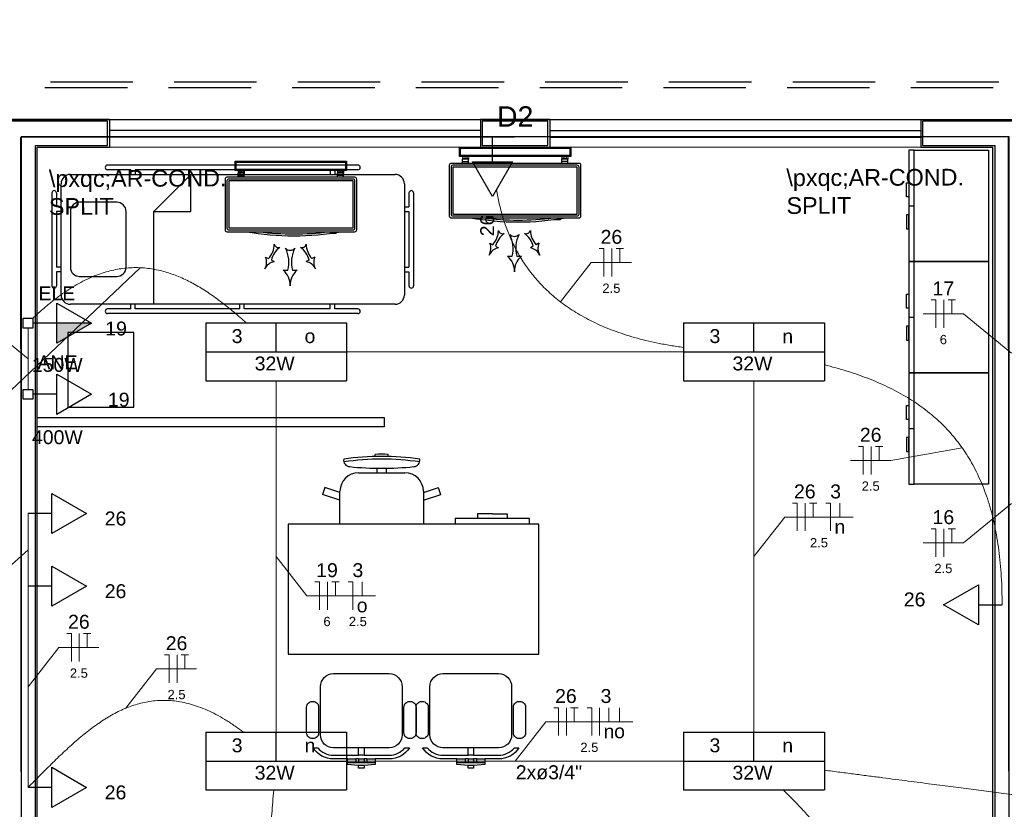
# Model space of a CAD drawing. Header units: feet. Extents: x -18 to 1038, y -110 to 48.
# Tile 65 of 199: x 17.1 to 22.4, y 0.05 to 4.31. Entities that reach past the tile are written whole.
import ezdxf

# ---------------------------------------------------------------- set-up
doc = ezdxf.new("R2010")
doc.units = ezdxf.units.FT
doc.header["$MEASUREMENT"] = 0
doc.linetypes.add('HIDDEN', pattern=[0.9525, 0.635, -0.3175])
for name, color, linetype, lineweight in [('02', 2, 'Continuous', 20), ('DI-Detalhes', 1, 'Continuous', 30), ('EL-Condutos', 4, 'Continuous', 5), ('EL-Fios (Fase 1)', 7, 'Continuous', 5), ('EL-Fios (Fase 2)', 7, 'Continuous', 5), ('EL-Fios (Fase 3)', 7, 'Continuous', 5), ('EL-Fios (Neutro)', 7, 'Continuous', 5), ('EL-Fios (Retorno)', 7, 'Continuous', 5), ('EL-Fios (Terra)', 7, 'Continuous', 5), ('EL-Textos conduto', 7, 'Continuous', 5), ('EL-Textos fios', 7, 'Continuous', 5), ('Textos', 7, 'Continuous', 5)]:
    doc.layers.add(name, color=color, linetype=linetype, lineweight=lineweight)
for name, color, linetype in [('100_IMPIANTI', 251, 'Continuous'), ('ar-mob', 251, 'Continuous'), ('JANELA', 3, 'Continuous'), ('MOBILARIO', 8, 'Continuous'), ('P-SIMBOL', 5, 'Continuous'), ('parede', 5, 'Continuous'), ('porta', 3, 'Continuous'), ('PROJEÇÃO', 6, 'HIDDEN')]:
    doc.layers.add(name, color=color, linetype=linetype)
doc.styles.add('Arial', font='arial.ttf')

msp = doc.modelspace()

# ---------------------------------------------------------------- hatches: boundary and pattern name
at = {"layer": 'P-SIMBOL', "linetype": 'Continuous'}
msp.add_hatch(color=256, dxfattribs=at).paths.add_polyline_path([(17.2974, 2.6729), (17.4849, 2.6729), (17.2974, 2.5647)])

# ---------------------------------------------------------------- linework, layer by layer
at = {"layer": '02', "color": 251}
for p, q in [((19.5812, 3.7706), (17.5812, 3.7706)), ((19.9545, 3.7706), (21.9545, 3.7706)), ((19.5812, 3.6206), (17.5812, 3.6206)), ((19.9545, 3.6206), (21.9545, 3.6206))]:
    msp.add_line(p, q, dxfattribs=at)
at = {"layer": '100_IMPIANTI'}
for p, q in [((19.4678, 3.5706), (19.4678, 3.6206)), ((19.4678, 3.6206), (20.0678, 3.6206)), ((19.4728, 3.5756), (19.4728, 3.6156)), ((19.4728, 3.6156), (20.0628, 3.6156)), ((20.0628, 3.6156), (20.0628, 3.5756)), ((20.0678, 3.6206), (20.0678, 3.5706)), ((20.0678, 3.5706), (19.4678, 3.5706)), ((20.0628, 3.5756), (19.4728, 3.5756)), ((19.4841, 3.564), (19.4858, 3.5656)), ((19.4841, 3.5656), (19.4841, 3.5556)), ((19.5166, 3.5556), (19.4841, 3.5556)), ((19.4841, 3.5437), (19.4841, 3.5556)), ((19.4846, 3.5556), (19.4946, 3.5656)), ((19.4934, 3.5556), (19.5034, 3.5656)), ((19.5023, 3.5556), (19.5123, 3.5656)), ((19.5111, 3.5556), (19.5166, 3.5612)), ((19.5166, 3.5656), (19.5166, 3.5556)), ((19.5166, 3.5437), (19.5166, 3.5556)), ((20.019, 3.5656), (20.019, 3.5556)), ((20.019, 3.564), (20.0206, 3.5656)), ((20.0515, 3.5556), (20.019, 3.5556)), ((20.019, 3.5437), (20.019, 3.5556)), ((20.0195, 3.5556), (20.0295, 3.5656)), ((20.0283, 3.5556), (20.0383, 3.5656)), ((20.0372, 3.5556), (20.0472, 3.5656)), ((20.046, 3.5556), (20.0515, 3.5612)), ((20.0515, 3.5656), (20.0515, 3.5556)), ((20.0515, 3.5437), (20.0515, 3.5556)), ((18.2595, 3.496), (18.2595, 3.546)), ((18.2595, 3.546), (18.8595, 3.546)), ((18.2645, 3.501), (18.2645, 3.541)), ((18.2645, 3.541), (18.8545, 3.541)), ((18.8545, 3.541), (18.8545, 3.501)), ((18.8595, 3.546), (18.8595, 3.496)), ((19.4128, 3.5237), (19.4128, 3.2502)), ((20.1128, 3.5337), (19.4228, 3.5337)), ((19.4228, 3.5137), (19.4228, 3.2602)), ((20.1028, 3.5237), (19.4328, 3.5237)), ((20.1028, 3.5137), (19.4328, 3.5137)), ((19.4328, 3.5137), (19.4328, 3.2602)), ((19.4841, 3.5337), (19.4841, 3.5437)), ((19.4841, 3.5437), (19.5166, 3.5437)), ((19.5166, 3.5337), (19.5166, 3.5437)), ((20.019, 3.5337), (20.019, 3.5437)), ((20.0515, 3.5437), (20.019, 3.5437)), ((20.0515, 3.5337), (20.0515, 3.5437)), ((20.1028, 3.2602), (20.1028, 3.5137)), ((20.1128, 3.2602), (20.1128, 3.5137)), ((20.1228, 3.2502), (20.1228, 3.5237)), ((18.9045, 3.459), (18.2145, 3.459)), ((18.8595, 3.496), (18.2595, 3.496)), ((18.8545, 3.501), (18.2645, 3.501)), ((18.2758, 3.4894), (18.2774, 3.491)), ((18.2758, 3.491), (18.2758, 3.481)), ((18.3083, 3.481), (18.2758, 3.481)), ((18.2758, 3.469), (18.2758, 3.481)), ((18.2758, 3.459), (18.2758, 3.469)), ((18.2758, 3.469), (18.3083, 3.469)), ((18.2762, 3.481), (18.2862, 3.491)), ((18.285, 3.481), (18.295, 3.491)), ((18.2939, 3.481), (18.3039, 3.491)), ((18.3027, 3.481), (18.3083, 3.4865)), ((18.3083, 3.491), (18.3083, 3.481)), ((18.3083, 3.469), (18.3083, 3.481)), ((18.3083, 3.459), (18.3083, 3.469)), ((18.8107, 3.491), (18.8107, 3.481)), ((18.8107, 3.4894), (18.8123, 3.491)), ((18.8432, 3.481), (18.8107, 3.481)), ((18.8107, 3.469), (18.8107, 3.481)), ((18.8107, 3.459), (18.8107, 3.469)), ((18.8432, 3.469), (18.8107, 3.469)), ((18.8111, 3.481), (18.8211, 3.491)), ((18.8199, 3.481), (18.8299, 3.491)), ((18.8288, 3.481), (18.8388, 3.491)), ((18.8376, 3.481), (18.8432, 3.4865)), ((18.8432, 3.491), (18.8432, 3.481)), ((18.8432, 3.469), (18.8432, 3.481)), ((18.8432, 3.459), (18.8432, 3.469)), ((18.2045, 3.449), (18.2045, 3.1755)), ((18.2145, 3.439), (18.2145, 3.1855)), ((18.8945, 3.449), (18.2245, 3.449)), ((18.8945, 3.439), (18.2245, 3.439)), ((18.2245, 3.439), (18.2245, 3.1855)), ((18.8945, 3.1855), (18.8945, 3.439)), ((18.9045, 3.1855), (18.9045, 3.439)), ((18.9145, 3.1755), (18.9145, 3.449)), ((19.4228, 3.2402), (20.1128, 3.2402)), ((19.4328, 3.2602), (20.1028, 3.2602)), ((19.4328, 3.2502), (20.1028, 3.2502)), ((18.2245, 3.1855), (18.8945, 3.1855)), ((19.9799, 3.2302), (19.9799, 3.231)), ((20.0124, 3.2302), (19.9799, 3.2302)), ((20.0124, 3.2302), (20.0124, 3.2356)), ((18.2145, 3.1655), (18.9045, 3.1655)), ((18.2245, 3.1755), (18.8945, 3.1755)), ((18.7715, 3.1555), (18.7715, 3.1563)), ((18.804, 3.1555), (18.7715, 3.1555)), ((18.804, 3.1555), (18.804, 3.1609)), ((19.6318, 3.1035), (19.6473, 3.0953)), ((19.6627, 3.0871), (19.6782, 3.0789)), ((19.8656, 3.0871), (19.8501, 3.0789)), ((19.8965, 3.1035), (19.8811, 3.0953)), ((18.4234, 3.0288), (18.4389, 3.0206)), ((18.6881, 3.0288), (18.6727, 3.0206)), ((19.7267, 3.0329), (19.7517, 3.0329)), ((19.7767, 3.0329), (19.8017, 3.0329)), ((18.4544, 3.0124), (18.4698, 3.0042)), ((18.6572, 3.0124), (18.6418, 3.0042)), ((18.5183, 2.9582), (18.5433, 2.9582)), ((18.5683, 2.9582), (18.5933, 2.9582))]:
    msp.add_line(p, q, dxfattribs=at)
for centre, radius, start, end in [((19.4228, 3.5237), 0.01, 90, 180), ((19.4328, 3.5137), 0.01, 90, 180), ((20.1028, 3.5137), 0.01, 0, 90), ((20.1128, 3.5237), 0.01, 0, 90), ((18.2145, 3.449), 0.01, 90, 180), ((18.9045, 3.449), 0.01, 0, 90), ((18.2245, 3.439), 0.01, 90, 180), ((18.8945, 3.439), 0.01, 0, 90), ((19.4228, 3.2502), 0.01, 180, 270), ((19.4328, 3.2602), 0.01, 180, 270), ((19.7842, 4.7158), 1.4977, 260.1568, 279.8432), ((19.7842, 4.7158), 1.4877, 262.7035, 277.2965), ((20.1028, 3.2602), 0.01, 270, 360), ((20.1128, 3.2502), 0.01, 270, 0), ((18.2245, 3.1855), 0.01, 180, 270), ((18.8945, 3.1855), 0.01, 270, 360), ((18.2145, 3.1755), 0.01, 180, 270), ((18.5758, 4.6411), 1.4977, 260.1568, 279.8432), ((18.5758, 4.6411), 1.4877, 262.7035, 277.2965), ((18.9045, 3.1755), 0.01, 270, 0), ((19.563, 3.1738), 0.1152, 317.0365, 359.2191), ((19.775, 3.0614), 0.1152, 124.9222, 167.1048), ((19.7012, 3.1784), 0.0239, 194.9419, 289.1995), ((19.7642, 3.1739), 0.0341, 222.8712, 317.1288), ((19.5927, 3.0756), 0.1646, 344.9658, 27.1485), ((19.9356, 3.0756), 0.1646, 152.8515, 195.0342), ((19.8271, 3.1784), 0.0239, 250.8005, 345.0581), ((19.7533, 3.0614), 0.1152, 12.8952, 55.0778), ((19.9654, 3.1738), 0.1152, 180.7809, 222.9635), ((18.3546, 3.0991), 0.1152, 317.0365, 359.2191), ((18.5667, 2.9867), 0.1152, 124.9222, 167.1048), ((18.4929, 3.1037), 0.0239, 194.9419, 289.1995), ((18.6187, 3.1037), 0.0239, 250.8005, 345.0581), ((18.5449, 2.9867), 0.1152, 12.8952, 55.0778), ((18.757, 3.0991), 0.1152, 180.7809, 222.9635), ((19.5653, 3.0757), 0.0721, 329.7648, 22.6536), ((19.6926, 3.0083), 0.0721, 101.4877, 154.3766), ((19.8358, 3.0083), 0.0721, 25.6234, 78.5123), ((19.963, 3.0757), 0.0721, 157.3464, 210.2352), ((18.3569, 3.0011), 0.0721, 329.7648, 22.6536), ((18.5558, 3.0992), 0.0341, 222.8712, 317.1288), ((18.3843, 3.0009), 0.1646, 344.9658, 27.1485), ((18.7272, 3.0009), 0.1646, 152.8515, 195.0342), ((18.7546, 3.0011), 0.0721, 157.3464, 210.2352), ((19.6613, 2.9533), 0.103, 357.6941, 50.583), ((19.867, 2.9533), 0.103, 129.417, 182.3059), ((18.4842, 2.9336), 0.0721, 101.4877, 154.3766), ((18.6274, 2.9336), 0.0721, 25.6234, 78.5123), ((18.4529, 2.8787), 0.103, 357.6941, 50.583), ((18.6587, 2.8787), 0.103, 129.417, 182.3059)]:
    msp.add_arc(centre, radius, start, end, dxfattribs=at)
at = {"layer": 'ar-mob', "color": 251, "linetype": 'Continuous', "ltscale": 0.2}
for p, q in [((21.8896, 3.3051), (21.9196, 3.3051)), ((21.8896, 2.7051), (21.9196, 2.7051)), ((21.8896, 2.1051), (21.9196, 2.1051))]:
    msp.add_line(p, q, dxfattribs=at)
at = {"layer": 'ar-mob', "linetype": 'Continuous', "ltscale": 0.2}
for points in [[(21.9196, 3.6051), (21.8896, 3.6051), (21.8896, 3.0051), (21.9196, 3.0051)], [(21.9196, 3.6051), (22.3196, 3.6051), (22.3196, 3.0051), (21.9196, 3.0051), (21.9196, 3.6051)], [(21.9196, 3.0051), (21.8896, 3.0051), (21.8896, 2.4051), (21.9196, 2.4051)], [(21.9196, 3.0051), (22.3196, 3.0051), (22.3196, 2.4051), (21.9196, 2.4051), (21.9196, 3.0051)], [(21.9196, 2.4051), (21.8896, 2.4051), (21.8896, 1.8051), (21.9196, 1.8051)], [(21.9196, 2.4051), (22.3196, 2.4051), (22.3196, 1.8051), (21.9196, 1.8051), (21.9196, 2.4051)]]:
    msp.add_lwpolyline(points, dxfattribs=at)
for points in [[(21.8896, 3.354), (21.877, 3.354), (21.877, 3.429), (21.8896, 3.429)], [(21.8896, 3.2562), (21.877, 3.2562), (21.877, 3.1811), (21.8896, 3.1811)], [(21.8896, 2.754), (21.877, 2.754), (21.877, 2.829), (21.8896, 2.829)], [(21.8896, 2.6562), (21.877, 2.6562), (21.877, 2.5811), (21.8896, 2.5811)], [(21.8896, 2.154), (21.877, 2.154), (21.877, 2.229), (21.8896, 2.229)], [(21.8896, 2.0562), (21.877, 2.0562), (21.877, 1.9811), (21.8896, 1.9811)]]:
    msp.add_lwpolyline(points, close=True, dxfattribs=at)
at = {"layer": 'Defpoints', "color": 251}
msp.add_lwpolyline([(-2.6872, 18.1708), (10.8428, 18.1708), (10.8428, 6.7706), (4.9128, 6.7706), (4.9128, 3.7706), (28.8428, 3.7706), (28.8426, -7.6295), (-2.6872, -7.6295), (-2.6872, 3.7706), (2.6128, 3.7706), (2.6128, 6.7706), (-2.6872, 6.7706)], close=True, dxfattribs=at)
at = {"layer": 'DI-Detalhes'}
for points in [[(17.1058, -0.8851), (22.4304, -0.8817), (22.4276, 3.6762), (17.103, 3.6728), (17.1058, -0.8851)], [(17.1058, -0.8851), (22.4304, -0.8851), (22.4304, 3.6762), (17.1058, 3.6762), (17.1058, -0.8851)]]:
    msp.add_lwpolyline(points, dxfattribs=at)
at = {"layer": 'EL-Condutos', "linetype": 'Continuous'}
for points in [[(20.675, 2.5419), (20.6045, 2.5526), (20.5371, 2.5652), (20.473, 2.5795), (20.4119, 2.5956), (20.3539, 2.6133), (20.2988, 2.6325), (20.2466, 2.6533), (20.1972, 2.6755), (20.1506, 2.6991), (20.1066, 2.724), (20.0651, 2.7501), (20.0262, 2.7774), (19.9896, 2.8057), (19.9555, 2.8351), (19.9236, 2.8655), (19.8939, 2.8968), (19.8663, 2.9289), (19.8408, 2.9618), (19.8173, 2.9953), (19.7957, 3.0295), (19.7759, 3.0643), (19.7578, 3.0995), (19.7415, 3.1352), (19.7267, 3.1712), (19.7135, 3.2075), (19.7017, 3.2441), (19.6913, 3.2808), (19.6822, 3.3176), (19.6743, 3.3544), (19.6676, 3.3911)], [(17.1691, 2.6986), (17.2158, 2.7418), (17.2619, 2.7809), (17.3071, 2.8159), (17.3516, 2.8471), (17.3954, 2.8745), (17.4385, 2.8982), (17.481, 2.9184), (17.5228, 2.9352), (17.5639, 2.9487), (17.6045, 2.959), (17.6444, 2.9662), (17.6838, 2.9705), (17.7227, 2.9719), (17.761, 2.9706), (17.7988, 2.9667), (17.8361, 2.9603), (17.8729, 2.9515), (17.9093, 2.9405), (17.9453, 2.9273), (17.9809, 2.9121), (18.0161, 2.8949), (18.0509, 2.876), (18.0854, 2.8554), (18.1195, 2.8332), (18.1534, 2.8096), (18.1869, 2.7846), (18.2202, 2.7584), (18.2533, 2.7311), (18.2861, 2.7028), (18.3188, 2.6736)], [(17.1428, 2.6461), (17.1428, 2.6309), (17.1428, 2.6166), (17.1428, 2.603), (17.1428, 2.5902), (17.1428, 2.5781), (17.1428, 2.5666), (17.1428, 2.5557), (17.1428, 2.5453), (17.1428, 2.5353), (17.1428, 2.5257), (17.1428, 2.5164), (17.1428, 2.5074), (17.1428, 2.4985), (17.1428, 2.4898), (17.1428, 2.4811), (17.1428, 2.4725), (17.1428, 2.4638), (17.1428, 2.4549), (17.1428, 2.4459), (17.1428, 2.4366), (17.1428, 2.427), (17.1428, 2.417), (17.1428, 2.4066), (17.1428, 2.3957), (17.1428, 2.3842), (17.1428, 2.3721), (17.1428, 2.3593), (17.1428, 2.3457), (17.1428, 2.3314), (17.1428, 2.3161)], [(18.8585, 2.5181), (18.9376, 2.5181), (19.0129, 2.5181), (19.0847, 2.5181), (19.1532, 2.5181), (19.2186, 2.5181), (19.2814, 2.5181), (19.3416, 2.5181), (19.3997, 2.5181), (19.4558, 2.5181), (19.5104, 2.5181), (19.5635, 2.5181), (19.6155, 2.5181), (19.6668, 2.5181), (19.7174, 2.5181), (19.7678, 2.5181), (19.8182, 2.5181), (19.8689, 2.5181), (19.9201, 2.5181), (19.9722, 2.5181), (20.0253, 2.5181), (20.0798, 2.5181), (20.136, 2.5181), (20.1941, 2.5181), (20.2543, 2.5181), (20.317, 2.5181), (20.3825, 2.5181), (20.451, 2.5181), (20.5227, 2.5181), (20.5981, 2.5181), (20.6772, 2.5181)], [(21.4349, 2.4484), (21.4961, 2.4322), (21.5555, 2.4146), (21.6129, 2.3957), (21.6684, 2.3754), (21.7219, 2.3536), (21.7734, 2.3303), (21.823, 2.3053), (21.8706, 2.2787), (21.9162, 2.2504), (21.9598, 2.2203), (22.0014, 2.1884), (22.0409, 2.1545), (22.0784, 2.1188), (22.1138, 2.081), (22.1472, 2.0411), (22.1785, 1.9991), (22.2077, 1.955), (22.2348, 1.9086), (22.2599, 1.8599), (22.2828, 1.8088), (22.3035, 1.7553), (22.3222, 1.6993), (22.3386, 1.6408), (22.3529, 1.5797), (22.3651, 1.5159), (22.3751, 1.4494), (22.3828, 1.3802), (22.3884, 1.3081), (22.3917, 1.2331), (22.3928, 1.1552)], [(18.4803, 0.4672), (18.4803, 0.5548), (18.4803, 0.6373), (18.4803, 0.7152), (18.4803, 0.7887), (18.4803, 0.8583), (18.4803, 0.9243), (18.4803, 0.9871), (18.4803, 1.0469), (18.4803, 1.1043), (18.4803, 1.1595), (18.4803, 1.2129), (18.4803, 1.2648), (18.4803, 1.3157), (18.4803, 1.3659), (18.4803, 1.4156), (18.4803, 1.4654), (18.4803, 1.5156), (18.4803, 1.5665), (18.4803, 1.6184), (18.4803, 1.6718), (18.4803, 1.727), (18.4803, 1.7844), (18.4803, 1.8442), (18.4803, 1.907), (18.4803, 1.973), (18.4803, 2.0426), (18.4803, 2.1161), (18.4803, 2.194), (18.4803, 2.2765), (18.4803, 2.3641)], [(21.0553, 2.3641), (21.0553, 2.2765), (21.0553, 2.194), (21.0553, 2.1161), (21.0553, 2.0426), (21.0553, 1.973), (21.0553, 1.907), (21.0553, 1.8442), (21.0553, 1.7844), (21.0553, 1.727), (21.0553, 1.6718), (21.0553, 1.6184), (21.0553, 1.5665), (21.0553, 1.5156), (21.0553, 1.4654), (21.0553, 1.4156), (21.0553, 1.3659), (21.0553, 1.3157), (21.0553, 1.2648), (21.0553, 1.2129), (21.0553, 1.1595), (21.0553, 1.1043), (21.0553, 1.0469), (21.0553, 0.9871), (21.0553, 0.9243), (21.0553, 0.8583), (21.0553, 0.7887), (21.0553, 0.7152), (21.0553, 0.6373), (21.0553, 0.5548), (21.0553, 0.4672)], [(17.1428, 1.6472), (17.1428, 1.6283), (17.1428, 1.6105), (17.1428, 1.5939), (17.1428, 1.5783), (17.1428, 1.5637), (17.1428, 1.55), (17.1428, 1.5371), (17.1428, 1.5248), (17.1428, 1.5132), (17.1428, 1.502), (17.1428, 1.4914), (17.1428, 1.481), (17.1428, 1.471), (17.1428, 1.461), (17.1428, 1.4512), (17.1428, 1.4414), (17.1428, 1.4315), (17.1428, 1.4214), (17.1428, 1.4111), (17.1428, 1.4004), (17.1428, 1.3893), (17.1428, 1.3777), (17.1428, 1.3654), (17.1428, 1.3525), (17.1428, 1.3387), (17.1428, 1.3241), (17.1428, 1.3086), (17.1428, 1.292), (17.1428, 1.2742), (17.1428, 1.2553)], [(17.1428, 1.2553), (17.1428, 1.2028), (17.1428, 1.1538), (17.1428, 1.1078), (17.1428, 1.0648), (17.1428, 1.0244), (17.1428, 0.9864), (17.1428, 0.9506), (17.1428, 0.9167), (17.1428, 0.8845), (17.1428, 0.8538), (17.1428, 0.8242), (17.1428, 0.7956), (17.1428, 0.7678), (17.1428, 0.7404), (17.1428, 0.7133), (17.1428, 0.6861), (17.1428, 0.6587), (17.1428, 0.6309), (17.1428, 0.6023), (17.1428, 0.5727), (17.1428, 0.542), (17.1428, 0.5098), (17.1428, 0.4759), (17.1428, 0.4401), (17.1428, 0.4021), (17.1428, 0.3617), (17.1428, 0.3187), (17.1428, 0.2728), (17.1428, 0.2237), (17.1428, 0.1713)], [(18.3035, 0.4691), (18.2528, 0.5056), (18.2034, 0.5374), (18.1552, 0.5645), (18.1082, 0.5872), (18.0624, 0.6056), (18.0177, 0.6199), (17.974, 0.6303), (17.9314, 0.637), (17.8897, 0.64), (17.8488, 0.6396), (17.8089, 0.636), (17.7697, 0.6292), (17.7312, 0.6196), (17.6935, 0.6072), (17.6564, 0.5922), (17.6199, 0.5748), (17.5839, 0.5551), (17.5485, 0.5334), (17.5135, 0.5097), (17.4788, 0.4843), (17.4445, 0.4573), (17.4105, 0.4289), (17.3768, 0.3993), (17.3432, 0.3686), (17.3097, 0.337), (17.2764, 0.3046), (17.2431, 0.2717), (17.2097, 0.2384), (17.1763, 0.2049), (17.1428, 0.1713)], [(18.8585, 0.3131), (18.9376, 0.3131), (19.0129, 0.3131), (19.0847, 0.3131), (19.1532, 0.3131), (19.2186, 0.3131), (19.2814, 0.3131), (19.3416, 0.3131), (19.3997, 0.3131), (19.4558, 0.3131), (19.5104, 0.3131), (19.5635, 0.3131), (19.6155, 0.3131), (19.6668, 0.3131), (19.7174, 0.3131), (19.7678, 0.3131), (19.8182, 0.3131), (19.8689, 0.3131), (19.9201, 0.3131), (19.9722, 0.3131), (20.0253, 0.3131), (20.0798, 0.3131), (20.136, 0.3131), (20.1941, 0.3131), (20.2543, 0.3131), (20.317, 0.3131), (20.3825, 0.3131), (20.451, 0.3131), (20.5227, 0.3131), (20.5981, 0.3131), (20.6772, 0.3131)], [(21.4362, 0.2638), (21.5206, 0.2528), (21.6008, 0.2424), (21.6772, 0.2325), (21.7501, 0.2231), (21.8197, 0.214), (21.8863, 0.2054), (21.9503, 0.1971), (22.0119, 0.1891), (22.0714, 0.1814), (22.1292, 0.1739), (22.1854, 0.1666), (22.2405, 0.1595), (22.2947, 0.1524), (22.3483, 0.1455), (22.4016, 0.1386), (22.4549, 0.1317), (22.5085, 0.1247), (22.5627, 0.1177), (22.6178, 0.1105), (22.674, 0.1033), (22.7318, 0.0958), (22.7913, 0.088), (22.8529, 0.0801), (22.9168, 0.0718), (22.9835, 0.0631), (23.0531, 0.0541), (23.1259, 0.0446), (23.2023, 0.0347), (23.2826, 0.0243), (23.367, 0.0134)], [(18.3451, -1.3025), (18.3508, -1.235), (18.3561, -1.1714), (18.3611, -1.1113), (18.3659, -1.0544), (18.3704, -1.0006), (18.3747, -0.9494), (18.3788, -0.9007), (18.3826, -0.8542), (18.3864, -0.8097), (18.39, -0.7667), (18.3934, -0.7252), (18.3968, -0.6848), (18.4001, -0.6452), (18.4034, -0.6062), (18.4066, -0.5675), (18.4099, -0.5289), (18.4131, -0.4901), (18.4164, -0.4507), (18.4198, -0.4106), (18.4232, -0.3695), (18.4268, -0.3271), (18.4304, -0.2831), (18.4343, -0.2373), (18.4383, -0.1893), (18.4425, -0.1391), (18.4469, -0.0862), (18.4516, -0.0304), (18.4565, 0.0286), (18.4617, 0.091), (18.4673, 0.1571)], [(21.2129, 0.1581), (21.2419, 0.1293), (21.2696, 0.1013), (21.296, 0.0739), (21.3211, 0.0471), (21.3449, 0.0207), (21.3672, -0.0054), (21.388, -0.0312), (21.4073, -0.057), (21.425, -0.0828), (21.4411, -0.1088), (21.4556, -0.135), (21.4683, -0.1616), (21.4793, -0.1886), (21.4884, -0.2162), (21.4957, -0.2446), (21.5011, -0.2737), (21.5046, -0.3037), (21.506, -0.3348), (21.5054, -0.3671), (21.5027, -0.4006), (21.4978, -0.4354), (21.4907, -0.4718), (21.4814, -0.5097), (21.4698, -0.5494), (21.4559, -0.5908), (21.4396, -0.6342), (21.4208, -0.6797), (21.3996, -0.7272), (21.3758, -0.7771), (21.3494, -0.8294)]]:
    msp.add_spline(points, degree=3, dxfattribs=at)
at = {"layer": 'EL-Fios (Fase 1)'}
for p, q in [((20.2895, 2.9243), (20.2895, 3.0743)), ((21.6869, 1.858), (21.6869, 2.008)), ((21.3318, 1.5528), (21.3318, 1.7028)), ((17.4193, 0.8504), (17.4193, 1.0004)), ((17.9458, 0.7349), (17.9458, 0.8849)), ((20.0443, 0.4503), (20.0443, 0.6003)), ((20.2237, 0.4503), (20.2237, 0.6003))]:
    msp.add_line(p, q, dxfattribs=at)
at = {"layer": 'EL-Fios (Fase 2)'}
for p, q in [((22.0786, 1.4143), (22.0786, 1.5643)), ((18.7568, 1.1285), (18.7568, 1.2785))]:
    msp.add_line(p, q, dxfattribs=at)
at = {"layer": 'EL-Fios (Fase 3)'}
msp.add_line((22.0786, 2.6475), (22.0786, 2.7975), dxfattribs=at)
at = {"layer": 'EL-Fios (Neutro)'}
for p, q in [((20.2217, 3.0743), (20.2467, 3.0743)), ((20.2467, 2.9243), (20.2467, 3.0743)), ((22.0107, 2.7975), (22.0357, 2.7975)), ((22.0357, 2.6475), (22.0357, 2.7975)), ((21.619, 2.008), (21.644, 2.008)), ((21.644, 1.858), (21.644, 2.008)), ((21.2639, 1.7028), (21.2889, 1.7028)), ((21.2889, 1.5528), (21.2889, 1.7028)), ((21.4434, 1.7028), (21.4684, 1.7028)), ((21.4684, 1.5528), (21.4684, 1.7028)), ((22.0107, 1.5643), (22.0357, 1.5643)), ((22.0357, 1.4143), (22.0357, 1.5643)), ((18.6889, 1.2785), (18.7139, 1.2785)), ((18.7139, 1.1285), (18.7139, 1.2785)), ((18.8684, 1.2785), (18.8934, 1.2785)), ((18.8934, 1.1285), (18.8934, 1.2785)), ((17.3514, 1.0004), (17.3764, 1.0004)), ((17.3764, 0.8504), (17.3764, 1.0004)), ((17.8779, 0.8849), (17.9029, 0.8849)), ((17.9029, 0.7349), (17.9029, 0.8849)), ((19.9764, 0.6003), (20.0014, 0.6003)), ((20.0014, 0.4503), (20.0014, 0.6003)), ((20.1559, 0.6003), (20.1809, 0.6003)), ((20.1809, 0.4503), (20.1809, 0.6003))]:
    msp.add_line(p, q, dxfattribs=at)
at = {"layer": 'EL-Fios (Retorno)'}
for p, q in [((21.5184, 1.6278), (21.5184, 1.7028)), ((18.9434, 1.2035), (18.9434, 1.2785)), ((20.2737, 0.5253), (20.2737, 0.6003)), ((20.3309, 0.5253), (20.3309, 0.6003))]:
    msp.add_line(p, q, dxfattribs=at)
at = {"layer": 'EL-Fios (Terra)'}
for points in [[(20.3324, 2.9993), (20.3324, 3.0743), (20.3124, 3.0743), (20.3524, 3.0743)], [(22.1214, 2.7225), (22.1214, 2.7975), (22.1014, 2.7975), (22.1414, 2.7975)], [(21.7298, 1.933), (21.7298, 2.008), (21.7098, 2.008), (21.7498, 2.008)], [(21.3746, 1.6278), (21.3746, 1.7028), (21.3546, 1.7028), (21.3946, 1.7028)], [(22.1214, 1.4893), (22.1214, 1.5643), (22.1014, 1.5643), (22.1414, 1.5643)], [(18.7996, 1.2035), (18.7996, 1.2785), (18.7796, 1.2785), (18.8196, 1.2785)], [(17.4621, 0.9254), (17.4621, 1.0004), (17.4421, 1.0004), (17.4821, 1.0004)], [(17.9886, 0.8099), (17.9886, 0.8849), (17.9686, 0.8849), (18.0086, 0.8849)], [(20.0871, 0.5253), (20.0871, 0.6003), (20.0671, 0.6003), (20.1071, 0.6003)]]:
    msp.add_lwpolyline(points, dxfattribs=at)
at = {"layer": 'EL-Textos fios'}
for p, q in [((20.0131, 2.7872), (20.1788, 2.9993)), ((20.1788, 2.9993), (20.3952, 2.9993)), ((17.7471, 2.9714), (16.8521, 2.1229)), ((21.9679, 2.7225), (22.1843, 2.7225)), ((22.4428, 2.5103), (22.1843, 2.7225)), ((17.1428, 2.4811), (16.8843, 2.6933)), ((22.177, 2.0013), (21.7926, 1.933)), ((21.5762, 1.933), (21.7926, 1.933)), ((22.4428, 1.7014), (22.1843, 1.4893)), ((21.0553, 1.4156), (21.221, 1.6278)), ((21.221, 1.6278), (21.5903, 1.6278)), ((21.9679, 1.4893), (22.1843, 1.4893)), ((17.1428, 1.4512), (16.6721, 1.027)), ((18.4803, 1.4156), (18.646, 1.2035)), ((18.646, 1.2035), (19.0153, 1.2035)), ((17.1428, 0.7133), (17.3085, 0.9254)), ((17.3085, 0.9254), (17.525, 0.9254)), ((17.6694, 0.5977), (17.8351, 0.8099)), ((17.8351, 0.8099), (18.0515, 0.8099)), ((19.7678, 0.3131), (19.9335, 0.5253)), ((19.9335, 0.5253), (20.4028, 0.5253))]:
    msp.add_line(p, q, dxfattribs=at)
at = {"layer": 'JANELA', "color": 251}
for points in [[(17.5712, 3.7606), (16.9495, 3.7606), (16.9495, 3.6306), (17.0528, 3.6306), (17.0528, -0.7894), (16.9528, -0.7894), (16.9528, -0.9194), (21.4328, -0.9194), (21.4328, -0.7894), (17.1828, -0.7894), (17.1828, 3.6306), (17.5712, 3.6306)], [(19.9445, 3.7606), (19.5912, 3.7606), (19.5912, 3.6306), (19.9445, 3.6306)], [(22.7328, 3.7606), (21.9645, 3.7606), (21.9645, 3.6306), (22.3528, 3.6306), (22.3528, -0.7894), (22.2528, -0.7894), (22.2528, -0.9194), (24.0828, -0.9194), (24.0828, -0.7894), (22.4828, -0.7894), (22.4828, 3.6306), (22.7328, 3.6306)]]:
    msp.add_lwpolyline(points, close=True, dxfattribs=at)
at = {"layer": 'MOBILARIO', "color": 251}
for p, q in [((18.9211, 3.5241), (17.5711, 3.5241)), ((17.3711, 3.4741), (19.1211, 3.4741)), ((17.6961, 3.4991), (17.5711, 3.4991)), ((17.6961, 3.4991), (17.6961, 3.4741)), ((18.2836, 3.4991), (17.7211, 3.4991)), ((17.7211, 3.4991), (17.7211, 3.4741)), ((17.8211, 3.2741), (18.0211, 3.4741)), ((18.0211, 3.2741), (18.0211, 3.4741)), ((18.2836, 3.4991), (18.2836, 3.4741)), ((18.7711, 3.4991), (18.3086, 3.4991)), ((18.3086, 3.4991), (18.3086, 3.4741)), ((18.7711, 3.4991), (18.7711, 3.4741)), ((18.9211, 3.4991), (18.7961, 3.4991)), ((18.7961, 3.4991), (18.7961, 3.4741)), ((17.3211, 2.8241), (17.3211, 3.4241)), ((19.1711, 3.4241), (19.1711, 2.8241)), ((17.2711, 3.3741), (17.2711, 2.8741)), ((17.2961, 3.3741), (17.2961, 3.2991)), ((19.1961, 3.3741), (19.1961, 3.2991)), ((19.2211, 3.3741), (19.2211, 2.8741)), ((17.3211, 3.2991), (17.2961, 3.2991)), ((19.1711, 3.2991), (19.1961, 3.2991)), ((17.2961, 3.2741), (17.2961, 2.9741)), ((17.3211, 3.2741), (17.2961, 3.2741)), ((17.8211, 2.7741), (17.8211, 3.2741)), ((17.8211, 3.2741), (18.0211, 3.2741)), ((19.1711, 3.2741), (19.1961, 3.2741)), ((19.1961, 3.2741), (19.1961, 2.9741)), ((17.3211, 2.9741), (17.2961, 2.9741)), ((19.1711, 2.9741), (19.1961, 2.9741)), ((17.2961, 2.9491), (17.2961, 2.8741)), ((17.3211, 2.9491), (17.2961, 2.9491)), ((19.1711, 2.9491), (19.1961, 2.9491)), ((19.1961, 2.9491), (19.1961, 2.8741)), ((19.1211, 2.7741), (17.3711, 2.7741)), ((17.6961, 2.7491), (17.6961, 2.7741)), ((17.7211, 2.7491), (17.7211, 2.7741)), ((18.2836, 2.7491), (18.2836, 2.7741)), ((18.3086, 2.7491), (18.3086, 2.7741)), ((18.7711, 2.7491), (18.7711, 2.7741)), ((18.7961, 2.7491), (18.7961, 2.7741)), ((17.6961, 2.7491), (17.5711, 2.7491)), ((18.9211, 2.7241), (17.5711, 2.7241)), ((18.2836, 2.7491), (17.7211, 2.7491)), ((18.7711, 2.7491), (18.3086, 2.7491)), ((18.9211, 2.7491), (18.7961, 2.7491)), ((19.014, 1.9549), (19.014, 1.9658)), ((19.084, 1.9549), (19.084, 1.9658)), ((18.924, 1.8667), (19.174, 1.8667)), ((19.024, 1.8667), (19.024, 1.8908)), ((19.074, 1.8667), (19.074, 1.8908)), ((18.7425, 1.7873), (18.7301, 1.7493)), ((18.824, 1.7608), (18.7425, 1.7873)), ((18.824, 1.59), (18.824, 1.7667)), ((19.274, 1.7608), (19.3556, 1.7873)), ((19.274, 1.7667), (19.274, 1.59)), ((19.3541, 1.7868), (19.3664, 1.7488)), ((18.824, 1.7188), (18.7301, 1.7493)), ((19.274, 1.7188), (19.368, 1.7493)), ((19.4455, 1.62), (19.4455, 1.59)), ((19.8455, 1.62), (19.4455, 1.62)), ((19.5655, 1.645), (19.5655, 1.62)), ((19.6455, 1.645), (19.5655, 1.645)), ((19.6455, 1.645), (19.7255, 1.645)), ((19.7255, 1.645), (19.7255, 1.62)), ((19.8455, 1.59), (19.8455, 1.62)), ((18.9091, 0.3244), (18.9091, 0.3044)), ((18.9241, 0.3244), (18.9091, 0.3244)), ((18.9241, 0.3244), (18.9241, 0.3044)), ((18.9541, 0.3244), (18.9541, 0.3044)), ((18.9691, 0.3244), (18.9541, 0.3244)), ((18.9691, 0.3244), (18.9691, 0.3044)), ((19.4991, 0.3244), (19.4991, 0.3044)), ((19.5141, 0.3244), (19.4991, 0.3244)), ((19.5141, 0.3244), (19.5141, 0.3044)), ((19.5441, 0.3244), (19.5441, 0.3044)), ((19.5591, 0.3244), (19.5441, 0.3244)), ((19.5591, 0.3244), (19.5591, 0.3044)), ((18.9541, 0.2894), (18.9241, 0.2894)), ((18.9691, 0.3044), (18.9541, 0.3044)), ((19.5441, 0.2894), (19.5141, 0.2894)), ((19.5591, 0.3044), (19.5441, 0.3044))]:
    msp.add_line(p, q, dxfattribs=at)
for points in [[(17.4211, 2.9241), (17.6211, 2.9241, 0.414214), (17.6711, 2.9741), (17.6711, 2.9741), (17.6711, 3.2741, 0.414214), (17.6211, 3.3241), (17.6211, 3.3241), (17.4211, 3.3241, 0.414214), (17.3711, 3.2741), (17.3711, 3.2741), (17.3711, 2.9741, 0.414214), (17.4211, 2.9241), (17.4211, 2.9241)], [(18.9241, 0.3844), (18.7891, 0.3844, -0.414214), (18.7191, 0.4544), (18.7191, 0.4544), (18.7191, 0.7144, -0.414214), (18.7891, 0.7844), (18.7891, 0.7844), (19.0891, 0.7844, -0.414214), (19.1591, 0.7144), (19.1591, 0.7144), (19.1591, 0.4544, -0.414214), (19.0891, 0.3844), (19.0891, 0.3844), (18.9541, 0.3844), (18.9541, 0.3444), (19.0891, 0.3444, 0.223888), (19.174, 0.3844), (19.174, 0.3844), (19.1987, 0.3844, -0.255924), (19.0891, 0.3244), (19.0891, 0.3244), (19.0141, 0.3244), (19.0141, 0.2944), (18.9541, 0.2894), (18.9541, 0.2744), (18.9241, 0.2744), (18.9241, 0.2894), (18.8641, 0.2944), (18.8641, 0.3244), (18.7891, 0.3244, -0.255924), (18.6796, 0.3844), (18.6796, 0.3844), (18.7043, 0.3844, 0.223888), (18.7891, 0.3444), (18.7891, 0.3444), (18.9241, 0.3444), (18.9241, 0.3844)], [(19.5141, 0.3844), (19.3791, 0.3844, -0.414214), (19.3091, 0.4544), (19.3091, 0.4544), (19.3091, 0.7144, -0.414214), (19.3791, 0.7844), (19.3791, 0.7844), (19.6791, 0.7844, -0.414214), (19.7491, 0.7144), (19.7491, 0.7144), (19.7491, 0.4544, -0.414214), (19.6791, 0.3844), (19.6791, 0.3844), (19.5441, 0.3844), (19.5441, 0.3444), (19.6791, 0.3444, 0.223888), (19.764, 0.3844), (19.764, 0.3844), (19.7887, 0.3844, -0.255924), (19.6791, 0.3244), (19.6791, 0.3244), (19.6041, 0.3244), (19.6041, 0.2944), (19.5441, 0.2894), (19.5441, 0.2744), (19.5141, 0.2744), (19.5141, 0.2894), (19.4541, 0.2944), (19.4541, 0.3244), (19.3791, 0.3244, -0.255924), (19.2696, 0.3844), (19.2696, 0.3844), (19.2943, 0.3844, 0.223888), (19.3791, 0.3444), (19.3791, 0.3444), (19.5141, 0.3444), (19.5141, 0.3844)], [(18.6791, 0.4344), (18.6741, 0.4344, -0.414214), (18.6441, 0.4644), (18.6441, 0.4644), (18.6441, 0.6044, -0.414214), (18.6741, 0.6344), (18.6741, 0.6344), (18.6791, 0.6344, -0.414214), (18.7091, 0.6044), (18.7091, 0.6044), (18.7091, 0.4644, -0.414214), (18.6791, 0.4344), (18.6791, 0.4344)], [(19.1691, 0.4644), (19.1691, 0.6044, -0.414214), (19.1991, 0.6344), (19.1991, 0.6344), (19.2041, 0.6344, -0.414214), (19.2341, 0.6044), (19.2341, 0.6044), (19.2341, 0.4644, -0.414214), (19.2041, 0.4344), (19.2041, 0.4344), (19.1991, 0.4344, -0.414214), (19.1691, 0.4644), (19.1691, 0.4644)], [(19.2691, 0.4344), (19.2641, 0.4344, -0.414214), (19.2341, 0.4644), (19.2341, 0.4644), (19.2341, 0.6044, -0.414214), (19.2641, 0.6344), (19.2641, 0.6344), (19.2691, 0.6344, -0.414214), (19.2991, 0.6044), (19.2991, 0.6044), (19.2991, 0.4644, -0.414214), (19.2691, 0.4344), (19.2691, 0.4344)], [(19.7591, 0.4644), (19.7591, 0.6044, -0.414214), (19.7891, 0.6344), (19.7891, 0.6344), (19.7941, 0.6344, -0.414214), (19.8241, 0.6044), (19.8241, 0.6044), (19.8241, 0.4644, -0.414214), (19.7941, 0.4344), (19.7941, 0.4344), (19.7891, 0.4344, -0.414214), (19.7591, 0.4644), (19.7591, 0.4644)]]:
    msp.add_lwpolyline(points, format="xyb", dxfattribs=at)
for points in [[(17.7128, 2.6225), (17.3575, 2.6225), (17.3575, 2.2202), (17.7128, 2.2202)], [(18.5455, 0.89), (19.8955, 0.89), (19.8955, 1.59), (18.5455, 1.59)]]:
    msp.add_lwpolyline(points, close=True, dxfattribs=at)
for points in [[(17.1928, 2.1644), (19.062, 2.1644), (19.062, 2.1144), (17.1928, 2.1144)], [(18.9541, 0.3844), (18.9241, 0.3844)], [(19.5441, 0.3844), (19.5141, 0.3844)], [(18.8641, 0.3244), (18.9091, 0.3244)], [(18.9541, 0.3444), (18.9241, 0.3444)], [(18.9241, 0.3244), (18.9541, 0.3244)], [(18.9691, 0.3244), (19.0141, 0.3244)], [(19.4541, 0.3244), (19.4991, 0.3244)], [(19.5441, 0.3444), (19.5141, 0.3444)], [(19.5141, 0.3244), (19.5441, 0.3244)], [(19.5591, 0.3244), (19.6041, 0.3244)], [(18.9091, 0.3044), (18.8641, 0.3044)], [(18.9241, 0.3044), (18.9091, 0.3044)], [(18.9541, 0.3044), (18.9241, 0.3044)], [(19.0141, 0.3044), (18.9691, 0.3044)], [(19.4991, 0.3044), (19.4541, 0.3044)], [(19.5141, 0.3044), (19.4991, 0.3044)], [(19.5441, 0.3044), (19.5141, 0.3044)], [(19.6041, 0.3044), (19.5591, 0.3044)]]:
    msp.add_lwpolyline(points, dxfattribs=at)
for centre, radius, start, end in [((17.5711, 3.5116), 0.0125, 90, 270), ((18.9211, 3.5116), 0.0125, 270, 90), ((17.3711, 3.4241), 0.05, 90, 180), ((19.1211, 3.4241), 0.05, 0, 90), ((17.2836, 3.3741), 0.0125, 0, 180), ((19.2086, 3.3741), 0.0125, 0, 180), ((17.2836, 2.8741), 0.0125, 180, 0), ((19.2086, 2.8741), 0.0125, 180, 0), ((17.3711, 2.8241), 0.05, 180, 270), ((19.1211, 2.8241), 0.05, 270, 0), ((17.5711, 2.7366), 0.0125, 90, 270), ((18.9211, 2.7366), 0.0125, 270, 90), ((19.049, 0.1178), 1.8483, 88.915, 91.085), ((18.8785, 1.9344), 0.0349, 170.8288, 266.562), ((19.049, 0.5466), 1.4083, 81.6302, 98.3698), ((19.049, 0.5316), 1.4083, 81.6302, 98.3698), ((19.2196, 1.9344), 0.0349, 273.438, 9.1712), ((18.924, 1.7667), 0.1, 90, 180), ((19.049, 3.5618), 1.6711, 264.0697, 275.9303), ((19.174, 1.7667), 0.1, 0, 90)]:
    msp.add_arc(centre, radius, start, end, dxfattribs=at)
at = {"layer": 'P-SIMBOL'}
for p, q in [((19.6464, 3.5426), (19.6464, 3.6706)), ((19.6464, 3.3551), (19.5381, 3.5426)), ((19.5381, 3.5426), (19.7546, 3.5426)), ((19.7546, 3.5426), (19.6464, 3.3551)), ((17.2974, 2.7812), (17.4849, 2.6729)), ((17.2974, 2.5647), (17.2974, 2.7812)), ((17.1163, 2.6464), (17.1163, 2.6995)), ((17.1163, 2.6995), (17.1694, 2.6995)), ((17.1694, 2.6995), (17.1694, 2.6464)), ((17.2974, 2.6729), (17.1694, 2.6729)), ((17.4849, 2.6729), (17.2974, 2.6729)), ((17.4849, 2.6729), (17.2974, 2.5647)), ((18.1011, 2.6738), (18.1011, 2.3625)), ((18.1011, 2.6738), (18.8596, 2.6738)), ((18.4803, 2.5181), (18.4803, 2.6738)), ((18.8596, 2.6738), (18.8596, 2.3625)), ((20.6761, 2.6738), (20.6761, 2.3625)), ((20.6761, 2.6738), (21.4346, 2.6738)), ((21.0553, 2.5181), (21.0553, 2.6738)), ((21.4346, 2.6738), (21.4346, 2.3625)), ((17.1694, 2.6464), (17.1163, 2.6464)), ((18.1011, 2.5181), (18.8596, 2.5181)), ((20.6761, 2.5181), (21.4346, 2.5181)), ((17.2974, 2.3976), (17.4849, 2.2893)), ((17.2974, 2.1811), (17.2974, 2.3976)), ((18.1011, 2.3625), (18.8596, 2.3625)), ((20.6761, 2.3625), (21.4346, 2.3625)), ((17.1163, 2.2628), (17.1163, 2.3159)), ((17.1163, 2.3159), (17.1694, 2.3159)), ((17.1694, 2.3159), (17.1694, 2.2628)), ((17.2974, 2.2893), (17.1694, 2.2893)), ((17.4849, 2.2893), (17.2974, 2.1811)), ((17.1694, 2.2628), (17.1163, 2.2628)), ((17.2708, 1.7555), (17.4583, 1.6472)), ((17.2708, 1.539), (17.2708, 1.7555)), ((17.2708, 1.6472), (17.1428, 1.6472)), ((17.4583, 1.6472), (17.2708, 1.539)), ((17.2708, 1.3635), (17.4583, 1.2553)), ((17.2708, 1.147), (17.2708, 1.3635)), ((17.2708, 1.2553), (17.1428, 1.2553)), ((17.4583, 1.2553), (17.2708, 1.147)), ((22.0773, 1.1552), (22.2648, 1.2634)), ((22.2648, 1.2634), (22.2648, 1.0469)), ((22.2648, 1.0469), (22.0773, 1.1552)), ((22.2648, 1.1552), (22.3928, 1.1552)), ((18.1011, 0.4688), (18.1011, 0.1575)), ((18.1011, 0.4688), (18.8596, 0.4688)), ((18.4803, 0.3131), (18.4803, 0.4688)), ((18.8596, 0.4688), (18.8596, 0.1575)), ((20.6761, 0.4688), (20.6761, 0.1575)), ((20.6761, 0.4688), (21.4346, 0.4688)), ((21.0553, 0.3131), (21.0553, 0.4688)), ((21.4346, 0.4688), (21.4346, 0.1575)), ((17.2708, 0.2795), (17.4583, 0.1713)), ((17.2708, 0.063), (17.2708, 0.2795)), ((18.1011, 0.3131), (18.8596, 0.3131)), ((20.6761, 0.3131), (21.4346, 0.3131)), ((17.2708, 0.1713), (17.1428, 0.1713)), ((17.4583, 0.1713), (17.2708, 0.063)), ((18.1011, 0.1575), (18.8596, 0.1575)), ((20.6761, 0.1575), (21.4346, 0.1575))]:
    msp.add_line(p, q, dxfattribs=at)
at = {"layer": 'parede', "color": 251}
for p, q in [((17.5812, 3.7706), (17.5812, 3.6206)), ((19.5812, 3.7706), (19.5812, 3.6206)), ((19.9545, 3.7706), (19.9545, 3.6206)), ((21.9545, 3.7706), (21.9545, 3.6206)), ((17.1928, -0.7794), (17.1928, 3.6206)), ((22.3428, -0.7794), (22.3428, 3.6206))]:
    msp.add_line(p, q, dxfattribs=at)
for points in [[(17.5812, 3.7706), (16.9395, 3.7706)], [(19.9545, 3.7706), (19.5812, 3.7706)], [(21.9545, 3.7706), (22.7428, 3.7706)], [(17.1928, 3.6206), (17.5812, 3.6206)], [(19.5812, 3.6206), (19.9545, 3.6206)], [(21.9545, 3.6206), (22.3428, 3.6206)]]:
    msp.add_lwpolyline(points, dxfattribs=at)
at = {"layer": 'porta', "color": 251}
for p, q in [((19.5812, 3.7106), (17.5812, 3.7106)), ((19.5812, 3.6756), (17.5812, 3.6756)), ((19.9545, 3.7106), (21.9545, 3.7106)), ((19.9545, 3.6756), (21.9545, 3.6756))]:
    msp.add_line(p, q, dxfattribs=at)
at = {"layer": 'PROJEÇÃO', "color": 251, "ltscale": 0.7}
for points in [[(29.0428, 2.9706), (29.0428, 3.9708), (4.9128, 3.9708), (4.9128, 3.7708)], [(29.0128, 3.0006), (29.0128, 3.9408), (4.9428, 3.9408), (4.9428, 3.7708)]]:
    msp.add_lwpolyline(points, dxfattribs=at)

# ---------------------------------------------------------------- texts
at = {"layer": '100_IMPIANTI', "char_height": 0.09, "width": 5.051938, "attachment_point": 7, "rotation": 0.2005, "style": 'Arial'}
for insert in [(17.2558, 3.2549), (21.2308, 3.2599)]:
    msp.add_mtext('\\\\pxqc;AR-COND.\\PSPLIT', dxfattribs=dict(at, insert=insert))
at = {"layer": 'EL-Textos conduto', "insert": (19.9502, 0.2134), "char_height": 0.075, "width": 0.715015, "attachment_point": 8, "rotation": 0.0008, "line_spacing_factor": 0.6, "style": 'Arial'}
msp.add_mtext('2xø3/4"', dxfattribs=at)
at = {"layer": 'EL-Textos fios', "attachment_point": 8, "line_spacing_factor": 0.6, "style": 'Arial'}
for s, insert, char_height, width in [('26', (20.287, 3.0991), 0.075, 0.233003), ('17', (22.0761, 2.8222), 0.075, 0.233003), ('2.5', (20.287, 2.8353), 0.05, 0.194131), ('6', (22.0761, 2.5585), 0.05, 0.077668), ('26', (21.6844, 2.0327), 0.075, 0.233003), ('26', (21.3293, 1.7275), 0.075, 0.233003), ('3', (21.4954, 1.7275), 0.075, 0.116502), ('2.5', (21.6844, 1.769), 0.05, 0.194131), ('16', (22.0761, 1.589), 0.075, 0.233003), ('n', (21.5184, 1.5378), 0.075, 0.116502), ('2.5', (21.4057, 1.4638), 0.05, 0.194131), ('19', (18.7543, 1.3033), 0.075, 0.233003), ('3', (18.9204, 1.3033), 0.075, 0.116502), ('2.5', (22.0761, 1.3253), 0.05, 0.194131), ('o', (18.9434, 1.1135), 0.075, 0.116502), ('26', (17.4168, 1.0251), 0.075, 0.233003), ('6', (18.7543, 1.0395), 0.05, 0.077668), ('2.5', (18.9204, 1.0395), 0.05, 0.194131), ('26', (17.9433, 0.9096), 0.075, 0.233003), ('2.5', (17.4168, 0.7614), 0.05, 0.194131), ('2.5', (17.9433, 0.6459), 0.05, 0.194131), ('26', (20.0418, 0.625), 0.075, 0.233003), ('3', (20.2579, 0.625), 0.075, 0.116502), ('n', (20.2737, 0.4353), 0.075, 0.116502), ('o', (20.3309, 0.4353), 0.075, 0.116502), ('2.5', (20.1682, 0.3613), 0.05, 0.194131)]:
    msp.add_mtext(s, dxfattribs=dict(at, insert=insert, char_height=char_height, width=width))
at = {"layer": 'Textos', "attachment_point": 8, "line_spacing_factor": 0.6, "style": 'Arial'}
for s, insert, char_height, width in [('D2', (19.7681, 3.7312), 0.11, 0.392881), ('ELE', (17.2981, 2.7962), 0.075, 0.396151), ('19', (17.6174, 2.6052), 0.075, 0.233003), ('3', (18.2698, 2.5644), 0.075, 0.116502), ('3', (20.8448, 2.5644), 0.075, 0.116502), ('o', (18.6623, 2.5644), 0.075, 0.116502), ('n', (21.2373, 2.5644), 0.075, 0.116502), ('150W', (17.3004, 2.4093), 0.075, 0.547294), ('ANE', (17.3015, 2.4237), 0.075, 0.431021), ('32W', (18.4722, 2.4169), 0.075, 0.430793), ('32W', (21.0472, 2.4169), 0.075, 0.430793), ('19', (17.6318, 2.2219), 0.075, 0.233003), ('400W', (17.301, 2.0196), 0.075, 0.547294), ('26', (17.6145, 1.5818), 0.075, 0.233003), ('26', (17.6145, 1.1899), 0.075, 0.233003), ('26', (21.9212, 1.1455), 0.075, 0.233003), ('3', (18.2698, 0.3594), 0.075, 0.116502), ('n', (18.6623, 0.3594), 0.075, 0.116502), ('3', (20.8448, 0.3594), 0.075, 0.116502), ('n', (21.2373, 0.3594), 0.075, 0.116502), ('32W', (18.4722, 0.2119), 0.075, 0.430793), ('32W', (21.0472, 0.2119), 0.075, 0.430793), ('26', (17.6145, 0.1059), 0.075, 0.233003)]:
    msp.add_mtext(s, dxfattribs=dict(at, insert=insert, char_height=char_height, width=width))
at = {"layer": 'Textos', "insert": (19.656, 3.199), "char_height": 0.075, "width": 0.233003, "attachment_point": 8, "rotation": 90.0002, "line_spacing_factor": 0.6, "style": 'Arial'}
msp.add_mtext('26', dxfattribs=at)

doc.saveas('drawing.dxf')
